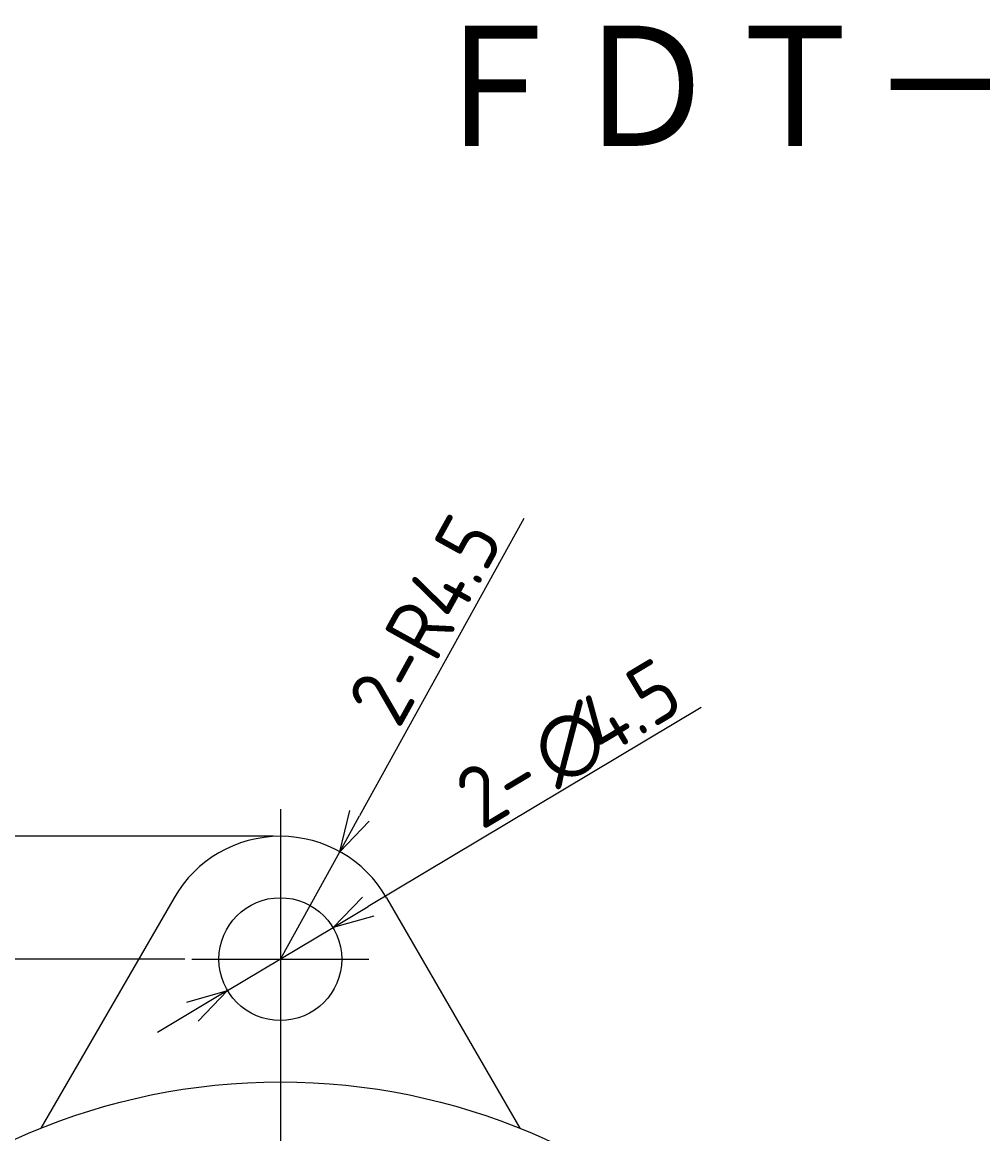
# Model space of a CAD drawing. Extents: x 57 to 182, y 2 to 97.
# Tile 3 of 9: x 91 to 126, y 57 to 97. Entities that reach past the tile are written whole.
import ezdxf

# ---------------------------------------------------------------- set-up
doc = ezdxf.new("R2010")
doc.units = 0
doc.linetypes.add('CENTER', pattern=[50.8, 31.75, -6.35, 6.35, -6.35])
doc.layers.get('0').update_dxf_attribs({"linetype": 'CONTINUOUS'})
doc.layers.get('DEFPOINTS').update_dxf_attribs({"linetype": 'CONTINUOUS'})
for name, color, linetype in [('18-0-CON', 3, 'CONTINUOUS'), ('18-2-SEN', 1, 'CENTER'), ('35-0-CON', 7, 'CONTINUOUS')]:
    doc.layers.add(name, color=color, linetype=linetype)
doc.styles.add('DIMENSION', font='isocp.shx', dxfattribs={"bigfont": 'bigfont.shx'})
doc.styles.get("Standard").update_dxf_attribs({"font": 'isocp.shx', "bigfont": 'bigfont.shx'})
doc.dimstyles.get("Standard").update_dxf_attribs({"dimtxt": 0.18, "dimasz": 0.18, "dimexe": 0.18, "dimexo": 0.0625, "dimgap": 0.09, "dimtad": 0, "dimtih": 1, "dimtoh": 1, "dimzin": 0, "dimcen": 0.09, "dimazin": 3, "dimtfac": 1, "dimtofl": 0, "dimtmove": 0, "dimatfit": 3})

# ---------------------------------------------------------------- blocks, each defined once
blk = doc.blocks.new('_OPEN30')
at = {"color": 0, "linetype": 'BYBLOCK'}
for p, q in [((-1, 0.268), (0, 0)), ((0, 0), (-1, -0.268)), ((0, 0), (-1, 0))]:
    blk.add_line(p, q, dxfattribs=at)
blk = doc.blocks.new('*D149')
at = {"layer": '18-0-CON', "color": 161}
for p, q in [((96.5, 63), (64, 63)), ((65, 61.5), (65, 8.5)), ((96.5, 7), (64, 7))]:
    blk.add_line(p, q, dxfattribs=at)
at = {"layer": 'DEFPOINTS', "color": 0}
for p in [(96.75, 63), (65, 7), (96.75, 7)]:
    blk.add_point(p, dxfattribs=at)
at = {"layer": '18-0-CON', "color": 161, "xscale": 1.500000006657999, "yscale": 1.500000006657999, "zscale": 1.500000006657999}
for p, rotation in [((65, 63), 90), ((65, 7), 270)]:
    blk.add_blockref('_OPEN30', p, dxfattribs=dict(at, rotation=rotation))
at = {"layer": '18-0-CON', "color": 161, "style": 'DIMENSION'}
blk.add_text('56', height=2.25, rotation=90, dxfattribs=at).set_placement((64.75, 33.369))
blk = doc.blocks.new('*D150')
at = {"layer": '18-0-CON', "color": 161}
for p, q in [((99.75, 67.5), (59, 67.5)), ((60, 66), (60, 4)), ((99.75, 2.5), (59, 2.5))]:
    blk.add_line(p, q, dxfattribs=at)
at = {"layer": 'DEFPOINTS', "color": 0}
for p in [(100, 67.5), (60, 2.5), (100, 2.5)]:
    blk.add_point(p, dxfattribs=at)
at = {"layer": '18-0-CON', "color": 161, "xscale": 1.500000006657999, "yscale": 1.500000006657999, "zscale": 1.500000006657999}
for p, rotation in [((60, 67.5), 90), ((60, 2.5), 270)]:
    blk.add_blockref('_OPEN30', p, dxfattribs=dict(at, rotation=rotation))
at = {"layer": '18-0-CON', "color": 161, "style": 'DIMENSION'}
blk.add_text('(65)', height=2.25, rotation=90, dxfattribs=at).set_placement((59.637, 32.525))
blk = doc.blocks.new('*D158')
at = {"layer": '18-0-CON', "color": 161}
for p, q in [((108.927, 79.148), (102.903, 68.251)), ((100, 63), (102.177, 66.938))]:
    blk.add_line(p, q, dxfattribs=at)
at = {"layer": 'DEFPOINTS', "color": 0}
for p in [(102.177, 66.938), (100, 63)]:
    blk.add_point(p, dxfattribs=at)
at = {"layer": '18-0-CON', "color": 161, "xscale": 1.500000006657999, "yscale": 1.500000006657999, "zscale": 1.500000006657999, "rotation": 241.0657176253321}
blk.add_blockref('_OPEN30', (102.177, 66.938), dxfattribs=at)
at = {"layer": '18-0-CON', "color": 161, "style": 'DIMENSION'}
blk.add_text('2-R4.5', height=2.25, rotation=61.0657, dxfattribs=at).set_placement((104.351, 71.388))
blk = doc.blocks.new('*U207')
at = {"layer": '18-0-CON', "color": 161, "style": 'DIMENSION'}
for s, p in [('4.5', (111.824, 70.358)), ('∅', (110.085, 69.319)), ('2-', (107.382, 67.703))]:
    blk.add_text(s, height=2.25, rotation=30.8649, dxfattribs=at).set_placement(p)
blk = doc.blocks.new('*D159')
at = {"layer": '18-0-CON', "color": 161}
for p, q in [((115.433, 72.224), (103.219, 64.924)), ((98.069, 61.846), (101.931, 64.154)), ((96.781, 61.076), (95.494, 60.307))]:
    blk.add_line(p, q, dxfattribs=at)
at = {"layer": 'DEFPOINTS', "color": 0}
for p in [(101.931, 64.154), (98.069, 61.846)]:
    blk.add_point(p, dxfattribs=at)
at = {"layer": '18-0-CON'}
blk.add_blockref('*U207', (0, 0), dxfattribs=at)
at = {"layer": '18-0-CON', "color": 161, "xscale": 1.500000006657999, "yscale": 1.500000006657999, "zscale": 1.500000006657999}
for p, rotation in [((101.931, 64.154), 210.8649423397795), ((98.069, 61.846), 30.8649423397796)]:
    blk.add_blockref('_OPEN30', p, dxfattribs=dict(at, rotation=rotation))

msp = doc.modelspace()

# ---------------------------------------------------------------- linework, layer by layer
at = {"layer": '18-2-SEN'}
for p, q in [((100, 68.5), (100, 1.5)), ((96.75, 63), (103.25, 63))]:
    msp.add_line(p, q, dxfattribs=at)
at = {"layer": '35-0-CON'}
for p, q in [((96.103, 65.25), (91.224, 56.8)), ((103.897, 65.25), (108.776, 56.8))]:
    msp.add_line(p, q, dxfattribs=at)
for centre, radius in [((100, 63), 2.25), ((100, 35), 23.5)]:
    msp.add_circle(centre, radius, dxfattribs=at)
msp.add_arc((100, 63), 4.5, 30, 150, dxfattribs=at)

# ---------------------------------------------------------------- texts
msp.add_text('ＦＤＴ－４７Ａ', height=5).set_placement((105.126, 92.32))

# ---------------------------------------------------------------- dimensions: what is measured, and where the dimension line sits
at = {"layer": '18-0-CON'}
dim = msp.add_radius_dim(center=(100, 63), mpoint=(102.177, 66.938), dimstyle='Standard', override={"dimscale": 0.5, "dimpost": '2-R<>', "dimtol": 0, "dimtp": 0.1, "dimtm": 0}, dxfattribs=at)
dim.commit()
dim.dimension.update_dxf_attribs({"geometry": '*D158', "text_midpoint": (106.756, 75.221), "dimtype": 132})
dim = msp.add_diameter_dim_2p(p1=(98.069, 61.846), p2=(101.931, 64.154), dimstyle='Standard', override={"dimscale": 0.5, "dimpost": '2-%%c<>', "dimtol": 0, "dimtp": 0.1, "dimtm": 0}, dxfattribs=at)
dim.commit()
dim.dimension.update_dxf_attribs({"geometry": '*D159', "text_midpoint": (111.485, 69.864), "dimtype": 131})
for base, p1, p2, override, picture, middle in [((60, 2.5), (100, 67.5), (100, 2.5), {"dimscale": 0.5, "dimpost": '(<>)', "dimtol": 0, "dimtp": 0.1, "dimtm": 0}, '*D150', (58.512, 35)), ((65, 7), (96.75, 63), (96.75, 7), {"dimscale": 0.5, "dimtol": 0, "dimtp": 0.1, "dimtm": 0}, '*D149', (63.625, 35))]:
    dim = msp.add_linear_dim(base=base, p1=p1, p2=p2, angle=90, dimstyle='Standard', override=override, dxfattribs=at)
    dim.commit()
    dim.dimension.update_dxf_attribs({"geometry": picture, "text_midpoint": middle})

doc.saveas('drawing.dxf')
